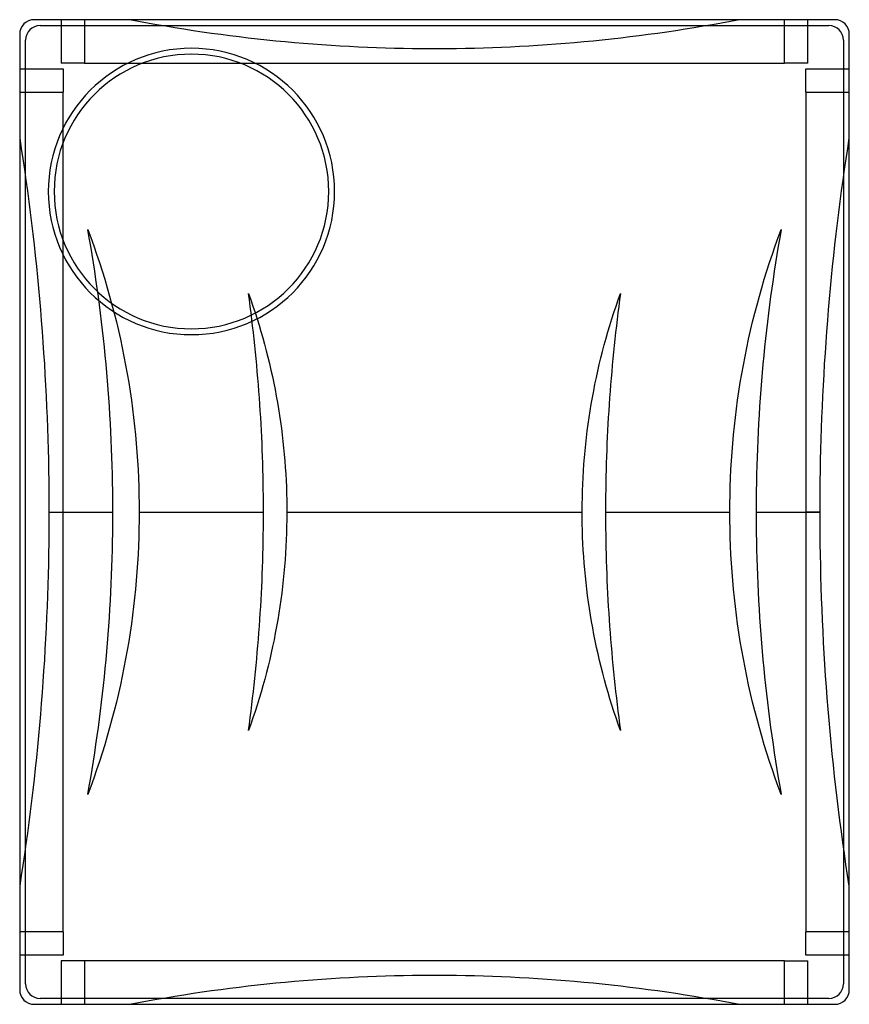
# Model space of a CAD drawing. Header units: millimetres. Extents: x -142 to 142, y -168 to 168.
import ezdxf

# ---------------------------------------------------------------- set-up
doc = ezdxf.new("R2010")
doc.units = ezdxf.units.MM
doc.layers.add('MAIN-1', color=7, linetype='Continuous')
doc.layers.add('MAIN-2', color=7, linetype='Continuous')

msp = doc.modelspace()

# ---------------------------------------------------------------- linework, layer by layer
at = {"layer": 'MAIN-1'}
for p, q in [((137, 168.5), (-137, 168.5)), ((-142, 163.5), (-142, -163.5)), ((142, -163.5), (142, 163.5)), ((-137, -168.5), (137, -168.5))]:
    msp.add_line(p, q, dxfattribs=at)
for centre, radius, start, end in [((-137, 163.5), 5, 90, 180), ((137, 163.5), 5, 0, 90), ((-83.2, 109.7), 49, 0, 180), ((-83.2, 109.7), 47, 0, 180), ((-83.2, 109.7), 49, 180, 0), ((-83.2, 109.7), 47, 180, 0), ((-137, -163.5), 5, 180, 270), ((137, -163.5), 5, 270, 0)]:
    msp.add_arc(centre, radius, start, end, dxfattribs=at)
at = {"layer": 'MAIN-2'}
for p, q in [((-137, 168.5), (-137, 168.5)), ((-137, 168.5), (-137, 168.5)), ((-127.8, 168.5), (-127.8, 153.65)), ((-127.8, 168.5), (-127.8, 168.5)), ((-119.8, 168.5), (-119.8, 153.65)), ((-104.4, 168.5), (-104.4, 168.5)), ((-101.32, 167.91), (-104.4, 168.5)), ((104.4, 168.5), (101.32, 167.91)), ((104.4, 168.5), (104.4, 168.5)), ((119.8, 153.65), (119.8, 168.5)), ((127.8, 153.65), (127.8, 168.5)), ((127.8, 168.5), (127.8, 168.5)), ((137, 168.5), (137, 168.5)), ((137, 168.5), (137, 168.5)), ((-135, 166.5), (-135, 166.5)), ((-135, 166.5), (135, 166.5)), ((-98.22, 167.34), (-101.32, 167.91)), ((-95.12, 166.79), (-98.22, 167.34)), ((-92.01, 166.25), (-95.12, 166.79)), ((-88.89, 165.73), (-92.01, 166.25)), ((-85.76, 165.23), (-88.89, 165.73)), ((-82.62, 164.74), (-85.76, 165.23)), ((85.76, 165.23), (82.62, 164.74)), ((88.89, 165.73), (85.76, 165.23)), ((92.01, 166.25), (88.89, 165.73)), ((95.12, 166.79), (92.01, 166.25)), ((98.22, 167.34), (95.12, 166.79)), ((101.32, 167.91), (98.22, 167.34)), ((135, 166.5), (135, 166.5)), ((-142, 163.5), (-142, 163.5)), ((-142, 163.5), (-142, 163.5)), ((-79.49, 164.27), (-82.62, 164.74)), ((-76.34, 163.82), (-79.49, 164.27)), ((-73.19, 163.39), (-76.34, 163.82)), ((-70.04, 162.98), (-73.19, 163.39)), ((-66.89, 162.58), (-70.04, 162.98)), ((-63.73, 162.2), (-66.89, 162.58)), ((-60.57, 161.85), (-63.73, 162.2)), ((-57.42, 161.51), (-60.57, 161.85)), ((60.57, 161.85), (57.42, 161.51)), ((63.73, 162.2), (60.57, 161.85)), ((66.89, 162.58), (63.73, 162.2)), ((70.04, 162.98), (66.89, 162.58)), ((73.19, 163.39), (70.04, 162.98)), ((76.34, 163.82), (73.19, 163.39)), ((79.49, 164.27), (76.34, 163.82)), ((82.62, 164.74), (79.49, 164.27)), ((142, 163.5), (142, 163.5)), ((142, 163.5), (142, 163.5)), ((-140, 161.5), (-140, 161.5)), ((-140, -161.5), (-140, 161.5)), ((-54.26, 161.18), (-57.42, 161.51)), ((-51.11, 160.88), (-54.26, 161.18)), ((-47.95, 160.59), (-51.11, 160.88)), ((-44.8, 160.33), (-47.95, 160.59)), ((-41.66, 160.08), (-44.8, 160.33)), ((-38.52, 159.85), (-41.66, 160.08)), ((-35.38, 159.64), (-38.52, 159.85)), ((-32.25, 159.45), (-35.38, 159.64)), ((-29.13, 159.27), (-32.25, 159.45)), ((-26.02, 159.12), (-29.13, 159.27)), ((-22.92, 158.98), (-26.02, 159.12)), ((-19.82, 158.86), (-22.92, 158.98)), ((-16.74, 158.75), (-19.82, 158.86)), ((-13.66, 158.67), (-16.74, 158.75)), ((-10.6, 158.6), (-13.66, 158.67)), ((-7.56, 158.55), (-10.6, 158.6)), ((-4.52, 158.52), (-7.56, 158.55)), ((-1.5, 158.5), (-4.52, 158.52)), ((1.5, 158.5), (-1.5, 158.5)), ((4.52, 158.52), (1.5, 158.5)), ((7.56, 158.55), (4.52, 158.52)), ((10.6, 158.6), (7.56, 158.55)), ((13.66, 158.67), (10.6, 158.6)), ((16.74, 158.75), (13.66, 158.67)), ((19.82, 158.86), (16.74, 158.75)), ((22.92, 158.98), (19.82, 158.86)), ((26.02, 159.12), (22.92, 158.98)), ((29.13, 159.27), (26.02, 159.12)), ((32.25, 159.45), (29.13, 159.27)), ((35.38, 159.64), (32.25, 159.45)), ((38.52, 159.85), (35.38, 159.64)), ((41.66, 160.08), (38.52, 159.85)), ((44.8, 160.33), (41.66, 160.08)), ((47.95, 160.59), (44.8, 160.33)), ((51.11, 160.88), (47.95, 160.59)), ((54.26, 161.18), (51.11, 160.88)), ((57.42, 161.51), (54.26, 161.18)), ((140, 161.5), (140, 161.5)), ((140, 161.5), (140, -161.5)), ((-142, 151.65), (-127.15, 151.65)), ((-142, 151.65), (-142, 151.65)), ((-119.8, 153.65), (-127.8, 153.65)), ((-127.8, 153.65), (-127.8, 153.65)), ((-127.15, 151.65), (-127.15, 143.65)), ((-127.15, 151.65), (-127.15, 151.65)), ((-119.8, 153.65), (119.8, 153.65)), ((127.8, 153.65), (119.8, 153.65)), ((127.15, 151.65), (142, 151.65)), ((127.15, 143.65), (127.15, 151.65)), ((127.15, 151.65), (127.15, 151.65)), ((127.8, 153.65), (127.8, 153.65)), ((142, 151.65), (142, 151.65)), ((-142, 143.65), (-127.15, 143.65)), ((-127.15, -143.65), (-127.15, 143.65)), ((127.15, 143.65), (142, 143.65)), ((127.15, 143.65), (127.15, -143.65)), ((-142, 128.06), (-141.44, 124.45)), ((-142, 128.06), (-142, 128.06)), ((141.44, 124.45), (142, 128.06)), ((142, 128.06), (142, 128.06)), ((-141.44, 124.45), (-140.9, 120.82)), ((140.9, 120.82), (141.44, 124.45)), ((-140.9, 120.82), (-140.37, 117.19)), ((140.37, 117.19), (140.9, 120.82)), ((-140.37, 117.19), (-139.85, 113.54)), ((139.85, 113.54), (140.37, 117.19)), ((-139.85, 113.54), (-139.35, 109.88)), ((139.35, 109.88), (139.85, 113.54)), ((-139.35, 109.88), (-138.87, 106.22)), ((-132.2, 109.7), (-132.2, 109.7)), ((-130.2, 109.7), (-130.2, 109.7)), ((-36.2, 109.7), (-36.2, 109.7)), ((-34.2, 109.7), (-34.2, 109.7)), ((138.87, 106.22), (139.35, 109.88)), ((-138.87, 106.22), (-138.4, 102.54)), ((138.4, 102.54), (138.87, 106.22)), ((-138.4, 102.54), (-137.94, 98.86)), ((137.94, 98.86), (138.4, 102.54)), ((-137.94, 98.86), (-137.51, 95.17)), ((137.51, 95.17), (137.94, 98.86)), ((-137.51, 95.17), (-137.09, 91.47)), ((-118.67, 96.73), (-118.67, 96.73)), ((-118.17, 93.87), (-118.67, 96.73)), ((-118.67, 96.73), (-117.64, 93.92)), ((117.64, 93.92), (118.67, 96.73)), ((118.67, 96.73), (118.17, 93.87)), ((118.67, 96.73), (118.67, 96.73)), ((137.09, 91.47), (137.51, 95.17)), ((-137.09, 91.47), (-136.68, 87.77)), ((-117.68, 91.01), (-118.17, 93.87)), ((-117.21, 88.15), (-117.68, 91.01)), ((-117.64, 93.92), (-116.63, 91.1)), ((-116.63, 91.1), (-115.65, 88.27)), ((115.65, 88.27), (116.63, 91.1)), ((116.63, 91.1), (117.64, 93.92)), ((117.68, 91.01), (117.21, 88.15)), ((118.17, 93.87), (117.68, 91.01)), ((136.68, 87.77), (137.09, 91.47)), ((-136.68, 87.77), (-136.29, 84.06)), ((-116.75, 85.28), (-117.21, 88.15)), ((-115.65, 88.27), (-114.7, 85.41)), ((114.7, 85.41), (115.65, 88.27)), ((117.21, 88.15), (116.75, 85.28)), ((136.29, 84.06), (136.68, 87.77)), ((-116.31, 82.41), (-116.75, 85.28)), ((-114.7, 85.41), (-113.78, 82.54)), ((113.78, 82.54), (114.7, 85.41)), ((116.75, 85.28), (116.31, 82.41)), ((-136.29, 84.06), (-135.92, 80.36)), ((-115.88, 79.54), (-116.31, 82.41)), ((-113.78, 82.54), (-112.89, 79.66)), ((112.89, 79.66), (113.78, 82.54)), ((116.31, 82.41), (115.88, 79.54)), ((135.92, 80.36), (136.29, 84.06)), ((-135.92, 80.36), (-135.57, 76.65)), ((-115.47, 76.66), (-115.88, 79.54)), ((-112.89, 79.66), (-112.03, 76.76)), ((112.03, 76.76), (112.89, 79.66)), ((115.88, 79.54), (115.47, 76.66)), ((135.57, 76.65), (135.92, 80.36)), ((-135.57, 76.65), (-135.23, 72.94)), ((-115.07, 73.78), (-115.47, 76.66)), ((-112.03, 76.76), (-111.2, 73.85)), ((-63.66, 74.82), (-63.66, 74.82)), ((-63.36, 72.59), (-63.66, 74.82)), ((-63.66, 74.82), (-62.9, 72.66)), ((62.89, 72.65), (63.66, 74.82)), ((63.66, 74.82), (63.36, 72.59)), ((63.66, 74.82), (63.66, 74.82)), ((111.2, 73.85), (112.03, 76.76)), ((115.47, 76.66), (115.07, 73.78)), ((135.23, 72.94), (135.57, 76.65)), ((-135.23, 72.94), (-134.91, 69.22)), ((-114.69, 70.89), (-115.07, 73.78)), ((-114.32, 68), (-114.69, 70.89)), ((-111.2, 73.85), (-110.41, 70.93)), ((-110.41, 70.93), (-109.64, 68)), ((-63.07, 70.36), (-63.36, 72.59)), ((-62.9, 72.66), (-62.15, 70.5)), ((62.14, 70.47), (62.89, 72.65)), ((63.36, 72.59), (63.07, 70.36)), ((109.64, 68), (110.41, 70.93)), ((110.41, 70.93), (111.2, 73.85)), ((114.69, 70.89), (114.32, 68)), ((115.07, 73.78), (114.69, 70.89)), ((134.91, 69.22), (135.23, 72.94)), ((-134.91, 69.22), (-134.61, 65.51)), ((-113.97, 65.11), (-114.32, 68)), ((-109.64, 68), (-108.91, 65.06)), ((-62.79, 68.13), (-63.07, 70.36)), ((-62.51, 65.9), (-62.79, 68.13)), ((-62.15, 70.5), (-61.43, 68.33)), ((-61.43, 68.33), (-60.73, 66.16)), ((60.71, 66.09), (61.41, 68.28)), ((61.41, 68.28), (62.14, 70.47)), ((62.79, 68.13), (62.51, 65.9)), ((63.07, 70.36), (62.79, 68.13)), ((108.91, 65.06), (109.64, 68)), ((114.32, 68), (113.97, 65.11)), ((134.61, 65.51), (134.91, 69.22)), ((-134.61, 65.51), (-134.32, 61.8)), ((-113.63, 62.22), (-113.97, 65.11)), ((-108.91, 65.06), (-108.2, 62.1)), ((-62.25, 63.67), (-62.51, 65.9)), ((-60.73, 66.16), (-60.06, 63.98)), ((60.03, 63.88), (60.71, 66.09)), ((62.51, 65.9), (62.25, 63.67)), ((108.2, 62.1), (108.91, 65.06)), ((113.97, 65.11), (113.63, 62.22)), ((134.32, 61.8), (134.61, 65.51)), ((-134.32, 61.8), (-134.05, 58.1)), ((-113.31, 59.33), (-113.63, 62.22)), ((-108.2, 62.1), (-107.54, 59.15)), ((-61.99, 61.44), (-62.25, 63.67)), ((-61.75, 59.2), (-61.99, 61.44)), ((-60.06, 63.98), (-59.41, 61.79)), ((-59.41, 61.79), (-58.78, 59.6)), ((58.73, 59.45), (59.37, 61.67)), ((59.37, 61.67), (60.03, 63.88)), ((61.99, 61.44), (61.75, 59.2)), ((62.25, 63.67), (61.99, 61.44)), ((107.54, 59.15), (108.2, 62.1)), ((113.63, 62.22), (113.31, 59.33)), ((134.05, 58.1), (134.32, 61.8)), ((-134.05, 58.1), (-133.8, 54.4)), ((-113, 56.43), (-113.31, 59.33)), ((-107.54, 59.15), (-106.9, 56.18)), ((-61.51, 56.97), (-61.75, 59.2)), ((-58.78, 59.6), (-58.17, 57.4)), ((-58.17, 57.4), (-57.59, 55.2)), ((58.12, 57.22), (58.73, 59.45)), ((61.75, 59.2), (61.51, 56.97)), ((106.9, 56.18), (107.54, 59.15)), ((113.31, 59.33), (113, 56.43)), ((133.8, 54.4), (134.05, 58.1)), ((-133.8, 54.4), (-133.56, 50.7)), ((-112.71, 53.54), (-113, 56.43)), ((-106.9, 56.18), (-106.3, 53.21)), ((-61.28, 54.73), (-61.51, 56.97)), ((-61.06, 52.5), (-61.28, 54.73)), ((-57.59, 55.2), (-57.03, 53)), ((56.97, 52.75), (57.53, 54.99)), ((57.53, 54.99), (58.12, 57.22)), ((61.28, 54.73), (61.06, 52.5)), ((61.51, 56.97), (61.28, 54.73)), ((106.3, 53.21), (106.9, 56.18)), ((113, 56.43), (112.71, 53.54)), ((133.56, 50.7), (133.8, 54.4)), ((-133.56, 50.7), (-133.34, 47.01)), ((-112.44, 50.64), (-112.71, 53.54)), ((-112.18, 47.74), (-112.44, 50.64)), ((-106.3, 53.21), (-105.73, 50.23)), ((-60.85, 50.26), (-61.06, 52.5)), ((-57.03, 53), (-56.49, 50.79)), ((-56.49, 50.79), (-55.98, 48.58)), ((56.42, 50.5), (56.97, 52.75)), ((61.06, 52.5), (60.85, 50.26)), ((105.73, 50.23), (106.3, 53.21)), ((112.44, 50.64), (112.18, 47.74)), ((112.71, 53.54), (112.44, 50.64)), ((133.34, 47.01), (133.56, 50.7)), ((-111.93, 44.84), (-112.18, 47.74)), ((-105.73, 50.23), (-105.19, 47.25)), ((-105.19, 47.25), (-104.69, 44.27)), ((-60.65, 48.02), (-60.85, 50.26)), ((-60.46, 45.79), (-60.65, 48.02)), ((-55.98, 48.58), (-55.49, 46.36)), ((55.41, 45.99), (55.91, 48.25)), ((55.91, 48.25), (56.42, 50.5)), ((60.65, 48.02), (60.46, 45.79)), ((60.85, 50.26), (60.65, 48.02)), ((104.69, 44.27), (105.19, 47.25)), ((105.19, 47.25), (105.73, 50.23)), ((112.18, 47.74), (111.93, 44.84)), ((-133.34, 47.01), (-133.14, 43.32)), ((-111.7, 41.94), (-111.93, 44.84)), ((-104.69, 44.27), (-104.22, 41.28)), ((-60.28, 43.55), (-60.46, 45.79)), ((-55.49, 46.36), (-55.02, 44.14)), ((-55.02, 44.14), (-54.58, 41.92)), ((54.94, 43.73), (55.41, 45.99)), ((60.46, 45.79), (60.28, 43.55)), ((104.22, 41.28), (104.69, 44.27)), ((111.93, 44.84), (111.7, 41.94)), ((133.14, 43.32), (133.34, 47.01)), ((-133.14, 43.32), (-132.95, 39.65)), ((-111.49, 39.04), (-111.7, 41.94)), ((-104.22, 41.28), (-103.78, 38.3)), ((-60.1, 41.31), (-60.28, 43.55)), ((-59.94, 39.07), (-60.1, 41.31)), ((-54.58, 41.92), (-54.16, 39.7)), ((54.07, 39.19), (54.49, 41.46)), ((54.49, 41.46), (54.94, 43.73)), ((60.1, 41.31), (59.94, 39.07)), ((60.28, 43.55), (60.1, 41.31)), ((103.78, 38.3), (104.22, 41.28)), ((111.7, 41.94), (111.49, 39.04)), ((132.95, 39.65), (133.14, 43.32)), ((-132.95, 39.65), (-132.78, 35.98)), ((-111.29, 36.14), (-111.49, 39.04)), ((-103.78, 38.3), (-103.38, 35.32)), ((-59.78, 36.84), (-59.94, 39.07)), ((-54.16, 39.7), (-53.77, 37.48)), ((-53.77, 37.48), (-53.39, 35.26)), ((53.67, 36.92), (54.07, 39.19)), ((59.94, 39.07), (59.78, 36.84)), ((103.38, 35.32), (103.78, 38.3)), ((111.49, 39.04), (111.29, 36.14)), ((132.78, 35.98), (132.95, 39.65)), ((-132.78, 35.98), (-132.63, 32.32)), ((-111.11, 33.24), (-111.29, 36.14)), ((-103.38, 35.32), (-103.01, 32.33)), ((-59.64, 34.6), (-59.78, 36.84)), ((-59.5, 32.36), (-59.64, 34.6)), ((-53.39, 35.26), (-53.04, 33.03)), ((52.94, 32.36), (53.29, 34.64)), ((53.29, 34.64), (53.67, 36.92)), ((59.64, 34.6), (59.5, 32.36)), ((59.78, 36.84), (59.64, 34.6)), ((103.01, 32.33), (103.38, 35.32)), ((111.29, 36.14), (111.11, 33.24)), ((132.63, 32.32), (132.78, 35.98)), ((-132.63, 32.32), (-132.5, 28.67)), ((-110.94, 30.34), (-111.11, 33.24)), ((-110.79, 27.44), (-110.94, 30.34)), ((-103.01, 32.33), (-102.67, 29.36)), ((-59.38, 30.12), (-59.5, 32.36)), ((-53.04, 33.03), (-52.72, 30.81)), ((-52.72, 30.81), (-52.42, 28.59)), ((52.62, 30.08), (52.94, 32.36)), ((59.5, 32.36), (59.38, 30.12)), ((102.67, 29.36), (103.01, 32.33)), ((110.94, 30.34), (110.79, 27.44)), ((111.11, 33.24), (110.94, 30.34)), ((132.5, 28.67), (132.63, 32.32)), ((-132.5, 28.67), (-132.38, 25.04)), ((-110.65, 24.55), (-110.79, 27.44)), ((-102.67, 29.36), (-102.37, 26.38)), ((-59.26, 27.89), (-59.38, 30.12)), ((-59.15, 25.65), (-59.26, 27.89)), ((-52.42, 28.59), (-52.14, 26.37)), ((52.03, 25.51), (52.31, 27.8)), ((52.31, 27.8), (52.62, 30.08)), ((59.26, 27.89), (59.15, 25.65)), ((59.38, 30.12), (59.26, 27.89)), ((102.37, 26.38), (102.67, 29.36)), ((110.79, 27.44), (110.65, 24.55)), ((132.38, 25.04), (132.5, 28.67)), ((-132.38, 25.04), (-132.28, 21.41)), ((-110.53, 21.65), (-110.65, 24.55)), ((-102.37, 26.38), (-102.1, 23.41)), ((-59.05, 23.41), (-59.15, 25.65)), ((-52.14, 26.37), (-51.88, 24.15)), ((-51.88, 24.15), (-51.65, 21.93)), ((51.78, 23.23), (52.03, 25.51)), ((59.15, 25.65), (59.05, 23.41)), ((102.1, 23.41), (102.37, 26.38)), ((110.65, 24.55), (110.53, 21.65)), ((132.28, 21.41), (132.38, 25.04)), ((-132.28, 21.41), (-132.19, 17.8)), ((-110.42, 18.76), (-110.53, 21.65)), ((-102.1, 23.41), (-101.86, 20.45)), ((-101.86, 20.45), (-101.66, 17.5)), ((-58.96, 21.18), (-59.05, 23.41)), ((-58.88, 18.94), (-58.96, 21.18)), ((-51.65, 21.93), (-51.44, 19.72)), ((51.34, 18.66), (51.55, 20.94)), ((51.55, 20.94), (51.78, 23.23)), ((58.96, 21.18), (58.88, 18.94)), ((59.05, 23.41), (58.96, 21.18)), ((101.66, 17.5), (101.86, 20.45)), ((101.86, 20.45), (102.1, 23.41)), ((110.53, 21.65), (110.42, 18.76)), ((132.19, 17.8), (132.28, 21.41)), ((-132.19, 17.8), (-132.12, 14.21)), ((-110.33, 15.86), (-110.42, 18.76)), ((-101.66, 17.5), (-101.49, 14.55)), ((-58.8, 16.71), (-58.88, 18.94)), ((-51.44, 19.72), (-51.25, 17.5)), ((-51.25, 17.5), (-51.08, 15.28)), ((51.16, 16.37), (51.34, 18.66)), ((58.88, 18.94), (58.8, 16.71)), ((101.49, 14.55), (101.66, 17.5)), ((110.42, 18.76), (110.33, 15.86)), ((132.12, 14.21), (132.19, 17.8)), ((-132.12, 14.21), (-132.07, 10.63)), ((-110.25, 12.97), (-110.33, 15.86)), ((-101.49, 14.55), (-101.35, 11.62)), ((-58.74, 14.48), (-58.8, 16.71)), ((-58.69, 12.25), (-58.74, 14.48)), ((-51.08, 15.28), (-50.94, 13.05)), ((50.87, 11.81), (51, 14.09)), ((51, 14.09), (51.16, 16.37)), ((58.74, 14.48), (58.69, 12.25)), ((58.8, 16.71), (58.74, 14.48)), ((101.35, 11.62), (101.49, 14.55)), ((110.33, 15.86), (110.25, 12.97)), ((132.07, 10.63), (132.12, 14.21)), ((-132.07, 10.63), (-132.03, 7.07)), ((-110.19, 10.09), (-110.25, 12.97)), ((-101.35, 11.62), (-101.24, 8.69)), ((-58.64, 10.02), (-58.69, 12.25)), ((-50.94, 13.05), (-50.82, 10.82)), ((-50.82, 10.82), (-50.72, 8.58)), ((50.76, 9.53), (50.87, 11.81)), ((58.69, 12.25), (58.64, 10.02)), ((101.24, 8.69), (101.35, 11.62)), ((110.25, 12.97), (110.19, 10.09)), ((132.03, 7.07), (132.07, 10.63)), ((-132.03, 7.07), (-132.01, 3.52)), ((-110.15, 7.2), (-110.19, 10.09)), ((-110.12, 4.32), (-110.15, 7.2)), ((-101.24, 8.69), (-101.16, 5.78)), ((-58.61, 7.79), (-58.64, 10.02)), ((-58.58, 5.56), (-58.61, 7.79)), ((-50.72, 8.58), (-50.64, 6.33)), ((50.61, 4.98), (50.67, 7.25)), ((50.67, 7.25), (50.76, 9.53)), ((58.61, 7.79), (58.58, 5.56)), ((58.64, 10.02), (58.61, 7.79)), ((101.16, 5.78), (101.24, 8.69)), ((110.15, 7.2), (110.12, 4.32)), ((110.19, 10.09), (110.15, 7.2)), ((132.01, 3.52), (132.03, 7.07)), ((-132.01, 3.52), (-132, 0)), ((-110.1, 1.44), (-110.12, 4.32)), ((-101.16, 5.78), (-101.12, 2.88)), ((-58.56, 3.34), (-58.58, 5.56)), ((-50.64, 6.33), (-50.59, 4.08)), ((-50.59, 4.08), (-50.56, 1.82)), ((50.57, 2.71), (50.61, 4.98)), ((58.58, 5.56), (58.56, 3.34)), ((101.12, 2.88), (101.16, 5.78)), ((110.12, 4.32), (110.1, 1.44)), ((132, 0), (132.01, 3.52)), ((-132, 0), (-132, 0)), ((-110.1, -1.44), (-110.1, 1.44)), ((-101.12, 2.88), (-101.1, 0)), ((-58.55, 1.11), (-58.56, 3.34)), ((-58.55, -1.11), (-58.55, 1.11)), ((-50.56, 1.82), (-50.55, -0.44)), ((0, 0), (50.55, 0)), ((50.55, 0.44), (50.57, 2.71)), ((50.56, -1.82), (50.55, 0.44)), ((58.56, 3.34), (58.55, 1.11)), ((58.55, 1.11), (58.55, -1.11)), ((58.55, 0), (101.1, 0)), ((101.1, 0), (101.12, 2.88)), ((101.12, -2.88), (101.1, 0)), ((110.1, 1.44), (110.1, -1.44)), ((110.1, 0), (132, 0)), ((132, 0), (127.15, 0)), ((132.01, -3.63), (132, 0)), ((-132, 0), (-132.01, -3.52)), ((-132, 0), (-110.1, 0)), ((-132, 0), (-127.15, 0)), ((-110.12, -4.32), (-110.1, -1.44)), ((-101.12, -2.88), (-101.16, -5.78)), ((-101.1, 0), (-101.12, -2.88)), ((-101.1, 0), (-58.55, 0)), ((-58.58, -5.56), (-58.56, -3.34)), ((-58.56, -3.34), (-58.55, -1.11)), ((-50.57, -2.71), (-50.61, -4.98)), ((-50.55, -0.44), (-50.57, -2.71)), ((-50.55, 0), (0, 0)), ((50.59, -4.08), (50.56, -1.82)), ((58.55, -1.11), (58.56, -3.34)), ((58.56, -3.34), (58.58, -5.56)), ((101.16, -5.78), (101.12, -2.88)), ((110.1, -1.44), (110.12, -4.32)), ((132, 0), (132, 0)), ((-132.01, -3.52), (-132.03, -7.07)), ((-110.15, -7.2), (-110.12, -4.32)), ((-101.16, -5.78), (-101.24, -8.69)), ((-58.61, -7.79), (-58.58, -5.56)), ((-50.61, -4.98), (-50.67, -7.25)), ((50.64, -6.33), (50.59, -4.08)), ((50.72, -8.58), (50.64, -6.33)), ((58.58, -5.56), (58.61, -7.79)), ((101.24, -8.69), (101.16, -5.78)), ((110.12, -4.32), (110.15, -7.2)), ((132.03, -7.28), (132.01, -3.63)), ((-132.03, -7.07), (-132.07, -10.63)), ((-110.25, -12.97), (-110.19, -10.09)), ((-110.19, -10.09), (-110.15, -7.2)), ((-101.24, -8.69), (-101.35, -11.62)), ((-58.69, -12.25), (-58.64, -10.02)), ((-58.64, -10.02), (-58.61, -7.79)), ((-50.76, -9.53), (-50.87, -11.81)), ((-50.67, -7.25), (-50.76, -9.53)), ((50.82, -10.82), (50.72, -8.58)), ((58.61, -7.79), (58.64, -10.02)), ((58.64, -10.02), (58.69, -12.25)), ((101.35, -11.62), (101.24, -8.69)), ((110.15, -7.2), (110.19, -10.09)), ((110.19, -10.09), (110.25, -12.97)), ((132.07, -10.95), (132.03, -7.28)), ((-132.07, -10.63), (-132.12, -14.21)), ((-110.33, -15.86), (-110.25, -12.97)), ((-101.35, -11.62), (-101.49, -14.55)), ((-58.74, -14.48), (-58.69, -12.25)), ((-50.87, -11.81), (-51, -14.09)), ((50.94, -13.05), (50.82, -10.82)), ((51.08, -15.28), (50.94, -13.05)), ((58.69, -12.25), (58.74, -14.48)), ((101.49, -14.55), (101.35, -11.62)), ((110.25, -12.97), (110.33, -15.86)), ((132.13, -14.63), (132.07, -10.95)), ((-132.12, -14.21), (-132.19, -17.8)), ((-110.42, -18.76), (-110.33, -15.86)), ((-101.49, -14.55), (-101.66, -17.5)), ((-58.88, -18.94), (-58.8, -16.71)), ((-58.8, -16.71), (-58.74, -14.48)), ((-51.16, -16.37), (-51.34, -18.66)), ((-51, -14.09), (-51.16, -16.37)), ((51.25, -17.5), (51.08, -15.28)), ((58.74, -14.48), (58.8, -16.71)), ((58.8, -16.71), (58.88, -18.94)), ((101.66, -17.5), (101.49, -14.55)), ((110.33, -15.86), (110.42, -18.76)), ((132.2, -18.33), (132.13, -14.63)), ((-132.19, -17.8), (-132.28, -21.41)), ((-110.53, -21.65), (-110.42, -18.76)), ((-101.66, -17.5), (-101.86, -20.45)), ((-58.96, -21.18), (-58.88, -18.94)), ((-51.34, -18.66), (-51.55, -20.94)), ((51.44, -19.72), (51.25, -17.5)), ((51.65, -21.93), (51.44, -19.72)), ((58.88, -18.94), (58.96, -21.18)), ((101.86, -20.45), (101.66, -17.5)), ((110.42, -18.76), (110.53, -21.65)), ((132.29, -22.05), (132.2, -18.33)), ((-132.28, -21.41), (-132.38, -25.04)), ((-110.65, -24.55), (-110.53, -21.65)), ((-102.1, -23.41), (-102.37, -26.38)), ((-101.86, -20.45), (-102.1, -23.41)), ((-59.15, -25.65), (-59.05, -23.41)), ((-59.05, -23.41), (-58.96, -21.18)), ((-51.78, -23.23), (-52.03, -25.51)), ((-51.55, -20.94), (-51.78, -23.23)), ((51.88, -24.15), (51.65, -21.93)), ((58.96, -21.18), (59.05, -23.41)), ((59.05, -23.41), (59.15, -25.65)), ((102.1, -23.41), (101.86, -20.45)), ((102.37, -26.38), (102.1, -23.41)), ((110.53, -21.65), (110.65, -24.55)), ((132.4, -25.78), (132.29, -22.05)), ((-132.38, -25.04), (-132.5, -28.67)), ((-110.79, -27.44), (-110.65, -24.55)), ((-102.37, -26.38), (-102.67, -29.36)), ((-59.26, -27.89), (-59.15, -25.65)), ((-52.03, -25.51), (-52.31, -27.8)), ((52.14, -26.37), (51.88, -24.15)), ((52.42, -28.59), (52.14, -26.37)), ((59.15, -25.65), (59.26, -27.89)), ((102.67, -29.36), (102.37, -26.38)), ((110.65, -24.55), (110.79, -27.44)), ((132.53, -29.53), (132.4, -25.78)), ((-132.5, -28.67), (-132.63, -32.32)), ((-110.94, -30.34), (-110.79, -27.44)), ((-102.67, -29.36), (-103.01, -32.33)), ((-59.5, -32.36), (-59.38, -30.12)), ((-59.38, -30.12), (-59.26, -27.89)), ((-52.62, -30.08), (-52.94, -32.36)), ((-52.31, -27.8), (-52.62, -30.08)), ((52.72, -30.81), (52.42, -28.59)), ((59.26, -27.89), (59.38, -30.12)), ((59.38, -30.12), (59.5, -32.36)), ((103.01, -32.33), (102.67, -29.36)), ((110.79, -27.44), (110.94, -30.34)), ((132.67, -33.29), (132.53, -29.53)), ((-132.63, -32.32), (-132.78, -35.98)), ((-111.29, -36.14), (-111.11, -33.24)), ((-111.11, -33.24), (-110.94, -30.34)), ((-103.01, -32.33), (-103.38, -35.32)), ((-59.64, -34.6), (-59.5, -32.36)), ((-52.94, -32.36), (-53.29, -34.64)), ((53.04, -33.03), (52.72, -30.81)), ((53.39, -35.26), (53.04, -33.03)), ((59.5, -32.36), (59.64, -34.6)), ((103.38, -35.32), (103.01, -32.33)), ((110.94, -30.34), (111.11, -33.24)), ((111.11, -33.24), (111.29, -36.14)), ((132.83, -37.06), (132.67, -33.29)), ((-132.78, -35.98), (-132.95, -39.65)), ((-111.49, -39.04), (-111.29, -36.14)), ((-103.38, -35.32), (-103.78, -38.3)), ((-59.94, -39.07), (-59.78, -36.84)), ((-59.78, -36.84), (-59.64, -34.6)), ((-53.67, -36.92), (-54.07, -39.19)), ((-53.29, -34.64), (-53.67, -36.92)), ((53.77, -37.48), (53.39, -35.26)), ((59.64, -34.6), (59.78, -36.84)), ((59.78, -36.84), (59.94, -39.07)), ((103.78, -38.3), (103.38, -35.32)), ((111.29, -36.14), (111.49, -39.04)), ((133.01, -40.84), (132.83, -37.06)), ((-132.95, -39.65), (-133.14, -43.32)), ((-111.7, -41.94), (-111.49, -39.04)), ((-103.78, -38.3), (-104.22, -41.28)), ((-60.1, -41.31), (-59.94, -39.07)), ((-54.07, -39.19), (-54.49, -41.46)), ((54.16, -39.7), (53.77, -37.48)), ((54.58, -41.92), (54.16, -39.7)), ((59.94, -39.07), (60.1, -41.31)), ((104.22, -41.28), (103.78, -38.3)), ((111.49, -39.04), (111.7, -41.94)), ((-133.14, -43.32), (-133.34, -47.01)), ((-111.93, -44.84), (-111.7, -41.94)), ((-104.22, -41.28), (-104.69, -44.27)), ((-60.46, -45.79), (-60.28, -43.55)), ((-60.28, -43.55), (-60.1, -41.31)), ((-54.94, -43.73), (-55.41, -45.99)), ((-54.49, -41.46), (-54.94, -43.73)), ((55.02, -44.14), (54.58, -41.92)), ((60.1, -41.31), (60.28, -43.55)), ((60.28, -43.55), (60.46, -45.79)), ((104.69, -44.27), (104.22, -41.28)), ((111.7, -41.94), (111.93, -44.84)), ((133.21, -44.62), (133.01, -40.84)), ((-133.34, -47.01), (-133.56, -50.7)), ((-112.18, -47.74), (-111.93, -44.84)), ((-104.69, -44.27), (-105.19, -47.25)), ((-60.65, -48.02), (-60.46, -45.79)), ((-55.41, -45.99), (-55.91, -48.25)), ((55.49, -46.36), (55.02, -44.14)), ((55.98, -48.58), (55.49, -46.36)), ((60.46, -45.79), (60.65, -48.02)), ((105.19, -47.25), (104.69, -44.27)), ((111.93, -44.84), (112.18, -47.74)), ((133.42, -48.42), (133.21, -44.62)), ((-112.44, -50.64), (-112.18, -47.74)), ((-105.73, -50.23), (-106.3, -53.21)), ((-105.19, -47.25), (-105.73, -50.23)), ((-61.06, -52.5), (-60.85, -50.26)), ((-60.85, -50.26), (-60.65, -48.02)), ((-56.42, -50.5), (-56.97, -52.75)), ((-55.91, -48.25), (-56.42, -50.5)), ((56.49, -50.79), (55.98, -48.58)), ((60.65, -48.02), (60.85, -50.26)), ((60.85, -50.26), (61.06, -52.5)), ((105.73, -50.23), (105.19, -47.25)), ((106.3, -53.21), (105.73, -50.23)), ((112.18, -47.74), (112.44, -50.64)), ((133.65, -52.22), (133.42, -48.42)), ((-133.56, -50.7), (-133.8, -54.4)), ((-113, -56.43), (-112.71, -53.54)), ((-112.71, -53.54), (-112.44, -50.64)), ((-106.3, -53.21), (-106.9, -56.18)), ((-61.28, -54.73), (-61.06, -52.5)), ((-56.97, -52.75), (-57.53, -54.99)), ((57.03, -53), (56.49, -50.79)), ((57.59, -55.2), (57.03, -53)), ((61.06, -52.5), (61.28, -54.73)), ((106.9, -56.18), (106.3, -53.21)), ((112.44, -50.64), (112.71, -53.54)), ((112.71, -53.54), (113, -56.43)), ((133.9, -56.03), (133.65, -52.22)), ((-133.8, -54.4), (-134.05, -58.1)), ((-113.31, -59.33), (-113, -56.43)), ((-106.9, -56.18), (-107.54, -59.15)), ((-61.75, -59.2), (-61.51, -56.97)), ((-61.51, -56.97), (-61.28, -54.73)), ((-58.12, -57.22), (-58.73, -59.45)), ((-57.53, -54.99), (-58.12, -57.22)), ((58.17, -57.4), (57.59, -55.2)), ((61.28, -54.73), (61.51, -56.97)), ((61.51, -56.97), (61.75, -59.2)), ((107.54, -59.15), (106.9, -56.18)), ((113, -56.43), (113.31, -59.33)), ((134.17, -59.84), (133.9, -56.03)), ((-134.05, -58.1), (-134.32, -61.8)), ((-113.63, -62.22), (-113.31, -59.33)), ((-107.54, -59.15), (-108.2, -62.1)), ((-61.99, -61.44), (-61.75, -59.2)), ((-58.73, -59.45), (-59.37, -61.67)), ((58.78, -59.6), (58.17, -57.4)), ((59.41, -61.79), (58.78, -59.6)), ((61.75, -59.2), (61.99, -61.44)), ((108.2, -62.1), (107.54, -59.15)), ((113.31, -59.33), (113.63, -62.22)), ((134.46, -63.66), (134.17, -59.84)), ((-134.32, -61.8), (-134.61, -65.51)), ((-113.97, -65.11), (-113.63, -62.22)), ((-108.2, -62.1), (-108.91, -65.06)), ((-62.51, -65.9), (-62.25, -63.67)), ((-62.25, -63.67), (-61.99, -61.44)), ((-60.03, -63.88), (-60.71, -66.09)), ((-59.37, -61.67), (-60.03, -63.88)), ((60.06, -63.98), (59.41, -61.79)), ((60.73, -66.16), (60.06, -63.98)), ((61.99, -61.44), (62.25, -63.67)), ((62.25, -63.67), (62.51, -65.9)), ((108.91, -65.06), (108.2, -62.1)), ((113.63, -62.22), (113.97, -65.11)), ((134.76, -67.48), (134.46, -63.66)), ((-134.61, -65.51), (-134.91, -69.22)), ((-114.32, -68), (-113.97, -65.11)), ((-108.91, -65.06), (-109.64, -68)), ((-62.79, -68.13), (-62.51, -65.9)), ((-60.71, -66.09), (-61.41, -68.28)), ((61.43, -68.33), (60.73, -66.16)), ((62.51, -65.9), (62.79, -68.13)), ((109.64, -68), (108.91, -65.06)), ((113.97, -65.11), (114.32, -68)), ((-134.91, -69.22), (-135.23, -72.94)), ((-114.69, -70.89), (-114.32, -68)), ((-109.64, -68), (-110.41, -70.93)), ((-63.36, -72.59), (-63.07, -70.36)), ((-63.07, -70.36), (-62.79, -68.13)), ((-62.14, -70.47), (-62.89, -72.65)), ((-61.41, -68.28), (-62.14, -70.47)), ((62.15, -70.5), (61.43, -68.33)), ((62.9, -72.66), (62.15, -70.5)), ((62.79, -68.13), (63.07, -70.36)), ((63.07, -70.36), (63.36, -72.59)), ((110.41, -70.93), (109.64, -68)), ((114.32, -68), (114.69, -70.89)), ((135.09, -71.3), (134.76, -67.48)), ((-135.23, -72.94), (-135.57, -76.65)), ((-115.47, -76.66), (-115.07, -73.78)), ((-115.07, -73.78), (-114.69, -70.89)), ((-111.2, -73.85), (-112.03, -76.76)), ((-110.41, -70.93), (-111.2, -73.85)), ((-63.66, -74.82), (-63.36, -72.59)), ((-62.89, -72.65), (-63.66, -74.82)), ((63.66, -74.82), (62.9, -72.66)), ((63.36, -72.59), (63.66, -74.82)), ((111.2, -73.85), (110.41, -70.93)), ((112.03, -76.76), (111.2, -73.85)), ((114.69, -70.89), (115.07, -73.78)), ((115.07, -73.78), (115.47, -76.66)), ((135.43, -75.12), (135.09, -71.3)), ((-135.57, -76.65), (-135.92, -80.36)), ((-115.88, -79.54), (-115.47, -76.66)), ((-112.03, -76.76), (-112.89, -79.66)), ((-63.66, -74.82), (-63.66, -74.82)), ((63.66, -74.82), (63.66, -74.82)), ((112.89, -79.66), (112.03, -76.76)), ((115.47, -76.66), (115.88, -79.54)), ((135.79, -78.94), (135.43, -75.12)), ((-135.92, -80.36), (-136.29, -84.06)), ((-116.31, -82.41), (-115.88, -79.54)), ((-112.89, -79.66), (-113.78, -82.54)), ((113.78, -82.54), (112.89, -79.66)), ((115.88, -79.54), (116.31, -82.41)), ((136.16, -82.76), (135.79, -78.94)), ((-136.29, -84.06), (-136.68, -87.77)), ((-116.75, -85.28), (-116.31, -82.41)), ((-113.78, -82.54), (-114.7, -85.41)), ((114.7, -85.41), (113.78, -82.54)), ((116.31, -82.41), (116.75, -85.28)), ((136.55, -86.57), (136.16, -82.76)), ((-117.21, -88.15), (-116.75, -85.28)), ((-114.7, -85.41), (-115.65, -88.27)), ((115.65, -88.27), (114.7, -85.41)), ((116.75, -85.28), (117.21, -88.15)), ((136.97, -90.38), (136.55, -86.57)), ((-136.68, -87.77), (-137.09, -91.47)), ((-117.68, -91.01), (-117.21, -88.15)), ((-115.65, -88.27), (-116.63, -91.1)), ((116.63, -91.1), (115.65, -88.27)), ((117.21, -88.15), (117.68, -91.01)), ((137.39, -94.19), (136.97, -90.38)), ((-137.09, -91.47), (-137.51, -95.17)), ((-118.67, -96.73), (-118.17, -93.87)), ((-117.64, -93.92), (-118.67, -96.73)), ((-118.17, -93.87), (-117.68, -91.01)), ((-116.63, -91.1), (-117.64, -93.92)), ((117.64, -93.92), (116.63, -91.1)), ((118.67, -96.73), (117.64, -93.92)), ((117.68, -91.01), (118.17, -93.87)), ((118.17, -93.87), (118.67, -96.73)), ((137.84, -97.99), (137.39, -94.19)), ((-137.51, -95.17), (-137.94, -98.86)), ((-118.67, -96.73), (-118.67, -96.73)), ((118.67, -96.73), (118.67, -96.73)), ((-137.94, -98.86), (-138.4, -102.54)), ((138.3, -101.78), (137.84, -97.99)), ((-138.4, -102.54), (-138.87, -106.22)), ((138.78, -105.57), (138.3, -101.78)), ((-138.87, -106.22), (-139.35, -109.88)), ((139.28, -109.34), (138.78, -105.57)), ((-139.35, -109.88), (-139.85, -113.54)), ((139.79, -113.11), (139.28, -109.34)), ((-139.85, -113.54), (-140.37, -117.19)), ((140.32, -116.87), (139.79, -113.11)), ((-140.37, -117.19), (-140.9, -120.82)), ((140.86, -120.61), (140.32, -116.87)), ((-140.9, -120.82), (-141.44, -124.45)), ((141.42, -124.34), (140.86, -120.61)), ((-141.44, -124.45), (-142, -128.06)), ((142, -128.06), (141.42, -124.34)), ((-142, -128.06), (-142, -128.06)), ((142, -128.06), (142, -128.06)), ((-127.15, -143.65), (-142, -143.65)), ((-127.15, -143.65), (-127.15, -151.65)), ((142, -143.65), (127.15, -143.65)), ((127.15, -151.65), (127.15, -143.65)), ((-127.15, -151.65), (-142, -151.65)), ((-142, -151.65), (-142, -151.65)), ((-127.15, -151.65), (-127.15, -151.65)), ((142, -151.65), (127.15, -151.65)), ((127.15, -151.65), (127.15, -151.65)), ((142, -151.65), (142, -151.65)), ((-127.8, -153.65), (-127.8, -168.5)), ((-127.8, -153.65), (-127.8, -153.65)), ((-119.8, -153.65), (-127.8, -153.65)), ((-119.8, -153.65), (-119.8, -168.5)), ((119.8, -153.65), (-119.8, -153.65)), ((119.8, -168.5), (119.8, -153.65)), ((119.8, -153.65), (127.8, -153.65)), ((127.8, -168.5), (127.8, -153.65)), ((127.8, -153.65), (127.8, -153.65)), ((-140, -161.5), (-140, -161.5)), ((-60.57, -161.85), (-57.42, -161.51)), ((-57.42, -161.51), (-54.26, -161.18)), ((-54.26, -161.18), (-51.11, -160.88)), ((-51.11, -160.88), (-47.95, -160.59)), ((-47.95, -160.59), (-44.8, -160.33)), ((-44.8, -160.33), (-41.66, -160.08)), ((-41.66, -160.08), (-38.52, -159.85)), ((-38.52, -159.85), (-35.38, -159.64)), ((-35.38, -159.64), (-32.25, -159.45)), ((-32.25, -159.45), (-29.13, -159.27)), ((-29.13, -159.27), (-26.02, -159.12)), ((-26.02, -159.12), (-22.92, -158.98)), ((-22.92, -158.98), (-19.82, -158.86)), ((-19.82, -158.86), (-16.74, -158.75)), ((-16.74, -158.75), (-13.66, -158.67)), ((-13.66, -158.67), (-10.6, -158.6)), ((-10.6, -158.6), (-7.56, -158.55)), ((-7.56, -158.55), (-4.52, -158.52)), ((-4.52, -158.52), (-1.5, -158.5)), ((-1.5, -158.5), (1.5, -158.5)), ((1.5, -158.5), (4.52, -158.52)), ((4.52, -158.52), (7.56, -158.55)), ((7.56, -158.55), (10.6, -158.6)), ((10.6, -158.6), (13.66, -158.67)), ((13.66, -158.67), (16.74, -158.75)), ((16.74, -158.75), (19.82, -158.86)), ((19.82, -158.86), (22.92, -158.98)), ((22.92, -158.98), (26.02, -159.12)), ((26.02, -159.12), (29.13, -159.27)), ((29.13, -159.27), (32.25, -159.45)), ((32.25, -159.45), (35.38, -159.64)), ((35.38, -159.64), (38.52, -159.85)), ((38.52, -159.85), (41.66, -160.08)), ((41.66, -160.08), (44.8, -160.33)), ((44.8, -160.33), (47.95, -160.59)), ((47.95, -160.59), (51.11, -160.88)), ((51.11, -160.88), (54.26, -161.18)), ((54.26, -161.18), (57.42, -161.51)), ((57.42, -161.51), (60.57, -161.85)), ((140, -161.5), (140, -161.5)), ((-142, -163.5), (-142, -163.5)), ((-142, -163.5), (-142, -163.5)), ((-85.76, -165.23), (-82.62, -164.74)), ((-82.62, -164.74), (-79.49, -164.27)), ((-79.49, -164.27), (-76.34, -163.82)), ((-76.34, -163.82), (-73.19, -163.39)), ((-73.19, -163.39), (-70.04, -162.98)), ((-70.04, -162.98), (-66.89, -162.58)), ((-66.89, -162.58), (-63.73, -162.2)), ((-63.73, -162.2), (-60.57, -161.85)), ((60.57, -161.85), (63.73, -162.2)), ((63.73, -162.2), (66.89, -162.58)), ((66.89, -162.58), (70.04, -162.98)), ((70.04, -162.98), (73.19, -163.39)), ((73.19, -163.39), (76.34, -163.82)), ((76.34, -163.82), (79.49, -164.27)), ((79.49, -164.27), (82.62, -164.74)), ((82.62, -164.74), (85.76, -165.23)), ((142, -163.5), (142, -163.5)), ((142, -163.5), (142, -163.5)), ((-137, -168.5), (-137, -168.5)), ((-137, -168.5), (-137, -168.5)), ((-135, -166.5), (-135, -166.5)), ((135, -166.5), (-135, -166.5)), ((-127.8, -168.5), (-127.8, -168.5)), ((-104.4, -168.5), (-101.32, -167.91)), ((-104.4, -168.5), (-104.4, -168.5)), ((-101.32, -167.91), (-98.22, -167.34)), ((-98.22, -167.34), (-95.12, -166.79)), ((-95.12, -166.79), (-92.01, -166.25)), ((-92.01, -166.25), (-88.89, -165.73)), ((-88.89, -165.73), (-85.76, -165.23)), ((85.76, -165.23), (88.89, -165.73)), ((88.89, -165.73), (92.01, -166.25)), ((92.01, -166.25), (95.12, -166.79)), ((95.12, -166.79), (98.22, -167.34)), ((98.22, -167.34), (101.32, -167.91)), ((101.32, -167.91), (104.4, -168.5)), ((104.4, -168.5), (104.4, -168.5)), ((127.8, -168.5), (127.8, -168.5)), ((135, -166.5), (135, -166.5)), ((137, -168.5), (137, -168.5)), ((137, -168.5), (137, -168.5))]:
    msp.add_line(p, q, dxfattribs=at)
for centre, start, end in [((-135, 161.5), 90, 180), ((135, 161.5), 0, 90), ((-135, -161.5), 180, 270), ((135, -161.5), 270, 0)]:
    msp.add_arc(centre, 5, start, end, dxfattribs=at)

doc.saveas('drawing.dxf')
